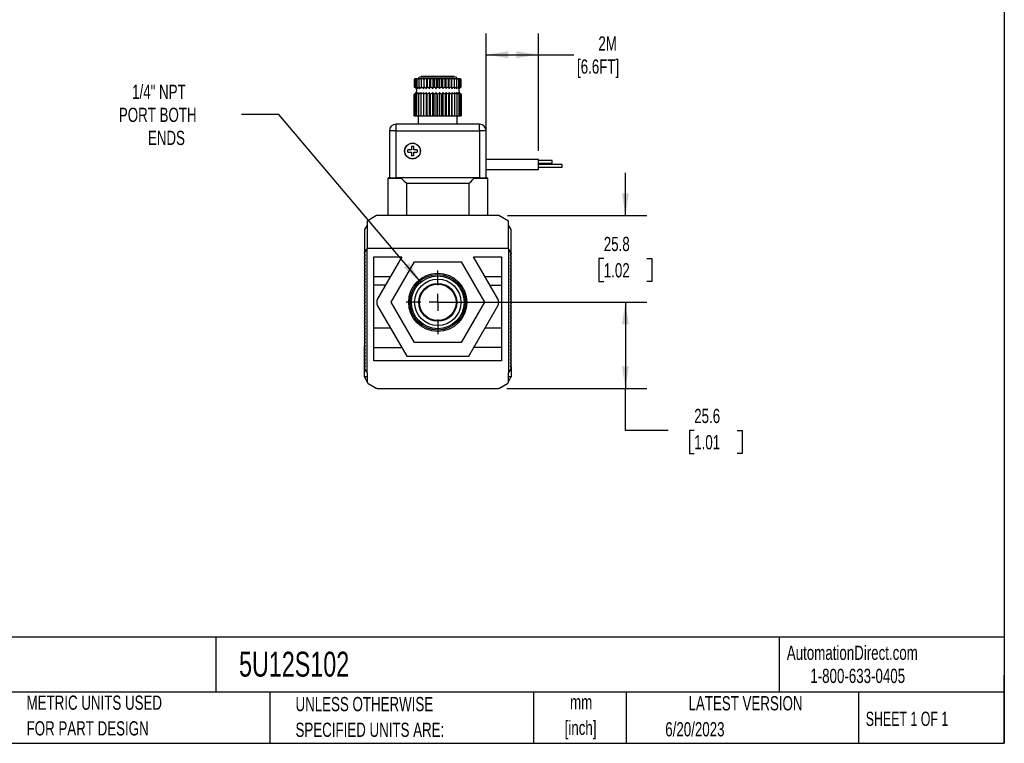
# Model space of a CAD drawing. Header units: millimetres. Extents: x 13 to 546, y 13 to 419.
# Tile 10 of 13: x 253 to 546, y 13 to 228. Entities that reach past the tile are written whole.
import ezdxf

# ---------------------------------------------------------------- set-up
doc = ezdxf.new("R2010")
doc.units = ezdxf.units.MM
doc.header["$LTSCALE"] = 2
doc.linetypes.add('CENTERX2', pattern=[20.32, 12.7, -2.54, 2.54, -2.54])
doc.layers.add('CENTER', color=40, linetype='CENTERX2')
doc.layers.add('DIMENSIONS', color=140, linetype='Continuous', lineweight=25)
doc.layers.add('TEXT', color=140, linetype='Continuous', lineweight=25)
doc.styles.add('SLDTEXTSTYLE0', font='TXT', dxfattribs={"width": 0.7})
doc.styles.add('SLDTEXTSTYLE1', font='TXT', dxfattribs={"width": 0.65})
doc.dimstyles.new('SLDDIMSTYLE0', dxfattribs={"dimtxt": 4.316016, "dimasz": 6.604, "dimexe": 0, "dimexo": 0.0625, "dimgap": 1.079004, "dimtad": 0, "dimtih": 1, "dimtoh": 1, "dimrnd": 1e-09, "dimzin": 12, "dimdsep": 46, "dimtxsty": 'SLDTEXTSTYLE0', "dimsah": 1, "dimcen": 0.09, "dimadec": 0, "dimazin": 3, "dimtfac": 1, "dimtmove": 0, "dimatfit": 0, "dimfxl": 0, "dimfrac": 2, "dimtolj": 1, "dimtzin": 12, "dimarcsym": 0})
doc.dimstyles.new('SLDDIMSTYLE1', dxfattribs={"dimtxt": 4.316016, "dimasz": 6.604, "dimexe": 0, "dimexo": 0.0625, "dimgap": 1.079004, "dimtad": 0, "dimtih": 1, "dimtoh": 1, "dimrnd": 1e-09, "dimzin": 12, "dimdsep": 46, "dimtxsty": 'SLDTEXTSTYLE0', "dimsah": 1, "dimcen": 0.09, "dimadec": 0, "dimazin": 3, "dimtfac": 1, "dimtofl": 0, "dimtmove": 0, "dimatfit": 3, "dimfxl": 0, "dimfrac": 2, "dimtolj": 1, "dimtzin": 12, "dimarcsym": 0})
doc.dimstyles.new('SLDDIMSTYLE4', dxfattribs={"dimtxt": 4.316016, "dimasz": 6.604, "dimexe": 0, "dimexo": 0.0625, "dimgap": 1.079004, "dimtad": 0, "dimtih": 1, "dimtoh": 1, "dimrnd": 1e-09, "dimzin": 12, "dimdsep": 46, "dimtxsty": 'SLDTEXTSTYLE0', "dimsah": 1, "dimcen": 0, "dimadec": 0, "dimazin": 3, "dimtfac": 1, "dimtofl": 0, "dimtmove": 0, "dimatfit": 3, "dimfxl": 0, "dimfrac": 2, "dimtolj": 1, "dimtzin": 12, "dimarcsym": 0})

# ---------------------------------------------------------------- blocks, each defined once
blk = doc.blocks.new('SW_NOTE_0')
at = {"layer": 'TEXT', "color": 0, "char_height": 4.233, "attachment_point": 2, "style": 'SLDTEXTSTYLE0'}
for s, insert in [('mm', (5.69, 5.46)), ('[inch]', (5.52, -2.19))]:
    blk.add_mtext(s, dxfattribs=dict(at, insert=insert))
blk = doc.blocks.new('SW_NOTE_0_1')
at = {"layer": 'TEXT', "color": 0, "char_height": 4.2333, "attachment_point": 1, "style": 'SLDTEXTSTYLE0'}
for s, insert in [('UNLESS OTHERWISE', (0, 5.46)), ('SPECIFIED UNITS ARE:', (0, -2.19))]:
    blk.add_mtext(s, dxfattribs=dict(at, insert=insert))
blk = doc.blocks.new('SW_NOTE_0_5')
at = {"layer": 'TEXT', "color": 0, "char_height": 4.2333, "attachment_point": 1, "style": 'SLDTEXTSTYLE0'}
for s, insert in [('METRIC UNITS USED', (0, 5.46)), ('FOR PART DESIGN', (0, -2.19))]:
    blk.add_mtext(s, dxfattribs=dict(at, insert=insert))
blk = doc.blocks.new('_D_6')
at = {"layer": 'DIMENSIONS'}
for p, q in [((391.94, 188.94), (391.94, 223.92)), ((407.54, 188.94), (407.54, 223.92)), ((391.94, 217.57), (407.54, 217.57)), ((407.54, 217.57), (418, 217.57))]:
    blk.add_line(p, q, dxfattribs=at)
for points in [[(391.94, 217.57), (398.54, 216.55), (398.54, 218.58)], [(407.54, 217.57), (400.94, 218.58), (400.94, 216.55)]]:
    blk.add_solid(points, dxfattribs=at)
at = {"layer": 'DIMENSIONS', "char_height": 4.233, "attachment_point": 1, "style": 'SLDTEXTSTYLE0'}
for s, insert in [('2M', (425.33, 223.03)), ('[6.6FT]', (418.97, 216.17))]:
    blk.add_mtext(s, dxfattribs=dict(at, insert=insert))
blk = doc.blocks.new('_D_7')
at = {"layer": 'DIMENSIONS'}
for p, q in [((330.24, 199.76), (319.13, 199.76)), ((372.47, 149.89), (330.24, 199.76))]:
    blk.add_line(p, q, dxfattribs=at)
blk.add_solid([(372.47, 149.89), (368.97, 155.59), (367.42, 154.27)], dxfattribs=at)
at = {"layer": 'DIMENSIONS', "char_height": 4.233, "attachment_point": 1, "style": 'SLDTEXTSTYLE0'}
for s, insert in [('1/4" NPT', (286.6, 208.64)), ('PORT BOTH', (282.67, 201.79)), ('ENDS', (291.31, 194.93))]:
    blk.add_mtext(s, dxfattribs=dict(at, insert=insert))
blk = doc.blocks.new('_D_8')
at = {"layer": 'DIMENSIONS'}
for p, q in [((433.36, 169.7), (433.36, 182.4)), ((398.28, 169.7), (439.71, 169.7)), ((426.94, 156.95), (425.5, 156.95)), ((425.5, 156.95), (425.5, 150.09)), ((439.77, 156.95), (441.22, 156.95)), ((441.22, 156.95), (441.22, 150.09)), ((425.5, 150.09), (426.94, 150.09)), ((441.22, 150.09), (439.77, 150.09)), ((380.08, 143.9), (439.71, 143.9)), ((433.36, 143.9), (433.36, 131.2))]:
    blk.add_line(p, q, dxfattribs=at)
for points in [[(433.36, 169.7), (434.37, 176.3), (432.34, 176.3)], [(433.36, 143.9), (432.34, 137.3), (434.37, 137.3)]]:
    blk.add_solid(points, dxfattribs=at)
at = {"layer": 'DIMENSIONS', "char_height": 4.233, "attachment_point": 1, "style": 'SLDTEXTSTYLE0'}
for s, insert in [('25.8', (426.94, 163.37)), ('1.02', (426.94, 155.55))]:
    blk.add_mtext(s, dxfattribs=dict(at, insert=insert))
blk = doc.blocks.new('_D_9')
at = {"layer": 'DIMENSIONS'}
for p, q in [((389.52, 143.9), (439.71, 143.9)), ((433.36, 143.9), (433.36, 118.3)), ((398.12, 118.3), (439.71, 118.3)), ((433.36, 105.79), (433.36, 118.3)), ((446.06, 105.79), (433.36, 105.79)), ((453.84, 105.79), (452.39, 105.79)), ((452.39, 105.79), (452.39, 98.93)), ((466.66, 105.79), (468.11, 105.79)), ((468.11, 105.79), (468.11, 98.93)), ((452.39, 98.93), (453.84, 98.93)), ((468.11, 98.93), (466.66, 98.93))]:
    blk.add_line(p, q, dxfattribs=at)
for points in [[(433.36, 143.9), (432.34, 137.3), (434.37, 137.3)], [(433.36, 118.3), (434.37, 124.9), (432.34, 124.9)]]:
    blk.add_solid(points, dxfattribs=at)
at = {"layer": 'DIMENSIONS', "char_height": 4.233, "attachment_point": 1, "style": 'SLDTEXTSTYLE0'}
for s, insert in [('25.6', (453.84, 112.21)), ('1.01', (453.84, 104.39))]:
    blk.add_mtext(s, dxfattribs=dict(at, insert=insert))
blk = doc.blocks.new('SW_CENTERMARKSYMBOL_2')
at = {"layer": 'CENTER', "color": 0}
for p, q in [((0, 5.08), (0, 9.44)), ((-5.08, 0), (-9.44, 0)), ((0, 0), (-2.54, 0)), ((0, 0), (0, 2.54)), ((0, 0), (0, -2.54)), ((0, 0), (2.54, 0)), ((5.08, 0), (9.44, 0)), ((0, -5.08), (0, -9.44))]:
    blk.add_line(p, q, dxfattribs=at)

msp = doc.modelspace()

# ---------------------------------------------------------------- linework, layer by layer
for p, q in [((372.583, 211.1), (372.583, 210.9)), ((372.637, 211.1), (372.583, 211.1)), ((372.637, 211.1), (372.637, 210.9)), ((372.802, 211.1), (372.637, 211.1)), ((372.802, 211.1), (372.802, 210.9)), ((372.855, 211.1), (372.802, 211.1)), ((372.855, 211.1), (372.855, 210.9)), ((374.83, 211.1), (372.855, 211.1)), ((374.83, 211.1), (374.83, 210.9)), ((374.879, 211.1), (374.83, 211.1)), ((374.879, 210.9), (374.879, 211.1)), ((374.897, 211.1), (374.879, 211.1)), ((374.897, 211.1), (374.897, 210.9)), ((375.512, 211.1), (374.897, 211.1)), ((375.512, 211.1), (375.512, 210.9)), ((375.654, 211.1), (375.512, 211.1)), ((375.654, 211.1), (375.654, 210.9)), ((376.1, 211.1), (375.654, 211.1)), ((376.1, 211.1), (376.1, 210.9)), ((376.357, 211.1), (376.1, 211.1)), ((376.357, 211.1), (376.357, 210.9)), ((376.359, 211.1), (376.359, 210.9)), ((376.453, 211.1), (376.359, 211.1)), ((376.453, 211.1), (376.453, 210.9)), ((376.644, 211.1), (376.453, 211.1)), ((376.644, 211.1), (376.644, 210.9)), ((376.831, 211.1), (376.644, 211.1)), ((376.831, 211.1), (376.831, 210.9)), ((377.162, 211.1), (376.831, 211.1)), ((377.162, 211.1), (377.162, 210.9)), ((377.6, 211.1), (377.162, 211.1)), ((377.6, 211.1), (377.6, 210.9)), ((377.772, 211.1), (377.772, 210.9)), ((378.209, 211.1), (377.772, 211.1)), ((378.209, 211.1), (378.209, 210.9)), ((379.234, 211.1), (378.209, 211.1)), ((379.234, 211.1), (379.234, 210.9)), ((379.986, 211.1), (379.234, 211.1)), ((379.986, 211.1), (379.986, 210.9)), ((380.566, 211.1), (379.986, 211.1)), ((380.566, 211.1), (380.566, 210.9)), ((381.282, 211.1), (380.566, 211.1)), ((381.282, 211.1), (381.282, 210.9)), ((381.303, 211.1), (381.282, 211.1)), ((381.303, 210.9), (381.303, 211.1)), ((381.791, 211.1), (381.303, 211.1)), ((381.791, 211.1), (381.791, 210.9)), ((382.216, 211.1), (381.791, 211.1)), ((382.216, 211.1), (382.216, 210.9)), ((382.448, 211.1), (382.216, 211.1)), ((382.448, 210.9), (382.448, 211.1)), ((370.74, 210.4), (370.54, 210.2)), ((370.54, 210.2), (370.54, 207.943)), ((370.626, 210.2), (370.626, 207.943)), ((370.742, 210.4), (370.74, 210.4)), ((370.799, 210.4), (370.742, 210.4)), ((370.853, 210.4), (370.799, 210.4)), ((371.022, 210.4), (370.853, 210.4)), ((370.883, 210.2), (370.883, 207.943)), ((371.128, 210.4), (371.022, 210.4)), ((371.405, 210.4), (371.128, 210.4)), ((371.303, 210.2), (371.303, 207.943)), ((371.562, 210.4), (371.405, 210.4)), ((371.939, 210.4), (371.562, 210.4)), ((371.877, 210.2), (371.877, 207.943)), ((372.142, 210.4), (371.939, 210.4)), ((372.611, 210.4), (372.142, 210.4)), ((372.59, 210.2), (372.59, 207.943)), ((372.856, 210.4), (372.611, 210.4)), ((373.365, 210.4), (372.856, 210.4)), ((373.365, 210.4), (373.365, 207.502)), ((373.405, 210.4), (373.365, 210.4)), ((373.684, 210.4), (373.405, 210.4)), ((373.426, 210.2), (373.426, 207.943)), ((374.181, 210.4), (373.684, 210.4)), ((374.181, 210.4), (374.181, 207.502)), ((374.3, 210.4), (374.181, 210.4)), ((374.608, 210.4), (374.3, 210.4)), ((374.362, 210.2), (374.362, 207.943)), ((375.08, 210.4), (374.608, 210.4)), ((375.08, 210.4), (375.08, 207.502)), ((375.275, 210.4), (375.08, 210.4)), ((375.604, 210.4), (375.275, 210.4)), ((375.377, 210.2), (375.377, 207.943)), ((376.039, 210.4), (375.604, 210.4)), ((376.039, 210.4), (376.039, 207.502)), ((376.306, 210.4), (376.039, 210.4)), ((376.647, 210.4), (376.306, 210.4)), ((376.445, 210.2), (376.445, 207.943)), ((377.036, 210.4), (376.647, 210.4)), ((377.036, 210.4), (377.036, 207.502)), ((377.368, 210.4), (377.036, 210.4)), ((377.713, 210.4), (377.368, 210.4)), ((377.54, 207.943), (377.54, 210.2)), ((378.045, 210.4), (377.713, 210.4)), ((378.045, 207.502), (378.045, 210.4)), ((378.433, 210.4), (378.045, 210.4)), ((378.774, 210.4), (378.433, 210.4)), ((378.635, 207.943), (378.635, 210.2)), ((379.041, 210.4), (378.774, 210.4)), ((379.041, 207.502), (379.041, 210.4)), ((379.477, 210.4), (379.041, 210.4)), ((379.805, 210.4), (379.477, 210.4)), ((379.703, 207.943), (379.703, 210.2)), ((380.001, 210.4), (379.805, 210.4)), ((380.001, 207.502), (380.001, 210.4)), ((380.472, 210.4), (380.001, 210.4)), ((380.78, 210.4), (380.472, 210.4)), ((380.718, 207.943), (380.718, 210.2)), ((380.899, 210.4), (380.78, 210.4)), ((380.899, 207.502), (380.899, 210.4)), ((381.396, 210.4), (380.899, 210.4)), ((381.676, 210.4), (381.396, 210.4)), ((381.655, 207.943), (381.655, 210.2)), ((381.716, 210.4), (381.676, 210.4)), ((381.716, 207.502), (381.716, 210.4)), ((382.225, 210.4), (381.716, 210.4)), ((382.469, 210.4), (382.225, 210.4)), ((382.938, 210.4), (382.469, 210.4)), ((382.49, 207.943), (382.49, 210.2)), ((383.141, 210.4), (382.938, 210.4)), ((383.519, 210.4), (383.141, 210.4)), ((383.203, 207.943), (383.203, 210.2)), ((383.676, 210.4), (383.519, 210.4)), ((383.952, 210.4), (383.676, 210.4)), ((383.777, 207.943), (383.777, 210.2)), ((384.059, 210.4), (383.952, 210.4)), ((384.227, 210.4), (384.059, 210.4)), ((384.198, 207.943), (384.198, 210.2)), ((384.281, 210.4), (384.227, 210.4)), ((384.338, 210.4), (384.281, 210.4)), ((384.34, 210.4), (384.338, 210.4)), ((384.54, 210.2), (384.34, 210.4)), ((384.454, 207.943), (384.454, 210.2)), ((384.54, 207.943), (384.54, 210.2)), ((370.54, 199.4), (370.54, 205.857)), ((370.626, 199.4), (370.626, 205.857)), ((370.883, 199.4), (370.883, 205.857)), ((371.303, 199.4), (371.303, 205.857)), ((371.877, 199.4), (371.877, 205.857)), ((372.59, 199.4), (372.59, 205.857)), ((373.365, 199.4), (373.365, 206.299)), ((373.426, 199.4), (373.426, 205.857)), ((374.181, 199.4), (374.181, 206.299)), ((374.362, 199.4), (374.362, 205.857)), ((375.08, 199.4), (375.08, 206.299)), ((375.377, 199.4), (375.377, 205.857)), ((376.039, 199.4), (376.039, 206.299)), ((376.445, 199.4), (376.445, 205.857)), ((377.036, 199.4), (377.036, 206.299)), ((377.54, 199.4), (377.54, 205.857)), ((378.045, 206.299), (378.045, 199.4)), ((378.635, 205.857), (378.635, 199.4)), ((379.041, 206.299), (379.041, 199.4)), ((379.703, 205.857), (379.703, 199.4)), ((380.001, 206.299), (380.001, 199.4)), ((380.718, 205.857), (380.718, 199.4)), ((380.899, 206.299), (380.899, 199.4)), ((381.655, 205.857), (381.655, 199.4)), ((381.716, 206.299), (381.716, 199.4)), ((382.49, 205.857), (382.49, 199.4)), ((383.203, 205.857), (383.203, 199.4)), ((383.777, 205.857), (383.777, 199.4)), ((384.198, 205.857), (384.198, 199.4)), ((384.454, 205.857), (384.454, 199.4)), ((384.54, 205.857), (384.54, 199.4)), ((370.54, 199.4), (370.626, 199.4)), ((370.626, 199.4), (370.883, 199.4)), ((370.883, 199.4), (371.303, 199.4)), ((371.303, 199.4), (371.877, 199.4)), ((371.74, 199.4), (371.74, 196.9)), ((371.877, 199.4), (372.59, 199.4)), ((372.59, 199.4), (373.365, 199.4)), ((373.365, 199.4), (373.426, 199.4)), ((373.426, 199.4), (374.181, 199.4)), ((374.181, 199.4), (374.362, 199.4)), ((374.362, 199.4), (375.08, 199.4)), ((375.08, 199.4), (375.377, 199.4)), ((375.377, 199.4), (376.039, 199.4)), ((376.039, 199.4), (376.445, 199.4)), ((376.445, 199.4), (377.036, 199.4)), ((377.036, 199.4), (377.54, 199.4)), ((377.54, 199.4), (378.045, 199.4)), ((378.045, 199.4), (378.635, 199.4)), ((378.635, 199.4), (379.041, 199.4)), ((379.041, 199.4), (379.703, 199.4)), ((379.703, 199.4), (380.001, 199.4)), ((380.001, 199.4), (380.718, 199.4)), ((380.718, 199.4), (380.899, 199.4)), ((380.899, 199.4), (381.655, 199.4)), ((381.655, 199.4), (381.716, 199.4)), ((381.716, 199.4), (382.49, 199.4)), ((382.49, 199.4), (383.203, 199.4)), ((383.203, 199.4), (383.777, 199.4)), ((383.34, 196.9), (383.34, 199.4)), ((383.777, 199.4), (384.198, 199.4)), ((384.198, 199.4), (384.454, 199.4)), ((384.454, 199.4), (384.54, 199.4)), ((365.14, 194.9), (365.14, 196.9)), ((389.94, 196.9), (365.14, 196.9)), ((389.94, 194.9), (389.94, 196.9)), ((365.14, 194.9), (363.14, 194.9)), ((363.14, 194.9), (363.14, 180.9)), ((365.14, 194.9), (389.94, 194.9)), ((365.14, 180.9), (365.14, 194.9)), ((391.94, 194.9), (389.94, 194.9)), ((389.94, 194.9), (389.94, 180.9)), ((391.94, 180.9), (391.94, 194.9)), ((369.69, 189.25), (368.64, 189.25)), ((368.64, 188.55), (368.64, 189.25)), ((368.64, 188.55), (369.69, 188.55)), ((370.39, 190.3), (369.69, 190.3)), ((369.69, 190.3), (369.69, 189.25)), ((369.69, 188.55), (369.69, 187.5)), ((370.39, 187.5), (369.69, 187.5)), ((370.39, 189.25), (370.39, 190.3)), ((371.44, 189.25), (370.39, 189.25)), ((370.39, 187.5), (370.39, 188.55)), ((370.39, 188.55), (371.44, 188.55)), ((371.44, 189.25), (371.44, 188.55)), ((407.54, 186.4), (391.94, 186.4)), ((407.54, 184.9), (407.54, 186.4)), ((411.54, 186.05), (407.54, 186.05)), ((407.54, 185.25), (411.54, 185.25)), ((414.54, 184.925), (407.54, 184.925)), ((407.54, 183.4), (407.54, 184.9)), ((411.54, 185.65), (411.54, 186.05)), ((411.54, 185.25), (411.54, 185.65)), ((414.54, 184.525), (414.54, 184.925)), ((391.94, 183.4), (407.54, 183.4)), ((407.54, 184.125), (414.54, 184.125)), ((414.54, 184.125), (414.54, 184.525)), ((362.89, 180.9), (362.69, 180.7)), ((362.69, 180.7), (362.69, 169.7)), ((366.795, 180.7), (362.69, 180.7)), ((363.14, 180.9), (362.89, 180.9)), ((363.14, 180.9), (365.14, 180.9)), ((366.561, 180.9), (365.14, 180.9)), ((366.881, 180.9), (366.561, 180.9)), ((388.199, 180.9), (366.881, 180.9)), ((368.332, 169.7), (368.332, 179.3)), ((368.332, 179.3), (386.749, 179.3)), ((386.749, 179.3), (386.749, 169.7)), ((388.519, 180.9), (388.199, 180.9)), ((392.39, 180.7), (388.285, 180.7)), ((389.94, 180.9), (388.519, 180.9)), ((389.94, 180.9), (391.94, 180.9)), ((392.19, 180.9), (391.94, 180.9)), ((392.39, 180.7), (392.19, 180.9)), ((392.39, 169.7), (392.39, 180.7)), ((359.34, 169.7), (356.54, 168.084)), ((356.54, 168.084), (356.54, 159.9)), ((395.74, 169.7), (359.34, 169.7)), ((398.54, 168.084), (395.74, 169.7)), ((398.54, 159.9), (398.54, 168.084)), ((356.54, 166.9), (355.74, 165.515)), ((355.74, 165.515), (355.74, 158.515)), ((399.34, 165.515), (398.54, 166.9)), ((399.34, 158.515), (399.34, 165.515)), ((355.74, 158.515), (356.44, 159.727)), ((355.74, 158.515), (355.74, 158.4)), ((356.029, 157.9), (355.74, 158.4)), ((355.74, 158.4), (355.74, 156.5)), ((356.54, 159.9), (356.44, 159.727)), ((356.44, 159.727), (356.44, 123.074)), ((398.54, 159.9), (356.54, 159.9)), ((398.64, 159.727), (398.54, 159.9)), ((398.64, 123.074), (398.64, 159.727)), ((399.34, 158.515), (398.64, 159.727)), ((399.34, 158.4), (399.052, 157.9)), ((399.34, 158.515), (399.34, 158.4)), ((399.34, 156.5), (399.34, 158.4)), ((355.74, 157.4), (356.029, 157.9)), ((356.029, 156.9), (355.74, 157.4)), ((355.74, 156.4), (356.029, 156.9)), ((355.74, 156.5), (355.798, 156.5)), ((356.029, 155.9), (355.74, 156.4)), ((355.74, 156.4), (355.74, 131)), ((355.74, 155.4), (356.029, 155.9)), ((356.029, 154.9), (355.74, 155.4)), ((358.54, 157.4), (366.859, 157.4)), ((358.54, 126.5), (358.54, 157.4)), ((366.827, 157.345), (358.54, 157.345)), ((366.859, 157.4), (359.642, 144.9)), ((363.684, 143.9), (370.612, 155.9)), ((370.612, 155.9), (384.468, 155.9)), ((384.468, 155.9), (391.397, 143.9)), ((388.221, 157.4), (396.54, 157.4)), ((395.438, 144.9), (388.221, 157.4)), ((396.54, 157.345), (388.253, 157.345)), ((396.54, 157.4), (396.54, 126.5)), ((399.052, 157.9), (399.34, 157.4)), ((399.34, 157.4), (399.052, 156.9)), ((399.052, 156.9), (399.34, 156.4)), ((399.34, 156.4), (399.052, 155.9)), ((399.052, 155.9), (399.34, 155.4)), ((399.34, 155.4), (399.052, 154.9)), ((399.282, 156.5), (399.34, 156.5)), ((399.34, 131), (399.34, 156.4)), ((355.74, 154.4), (356.029, 154.9)), ((356.029, 153.9), (355.74, 154.4)), ((355.74, 153.4), (356.029, 153.9)), ((356.029, 152.9), (355.74, 153.4)), ((355.74, 152.4), (356.029, 152.9)), ((356.029, 151.9), (355.74, 152.4)), ((399.052, 154.9), (399.34, 154.4)), ((399.34, 154.4), (399.052, 153.9)), ((399.052, 153.9), (399.34, 153.4)), ((399.34, 153.4), (399.052, 152.9)), ((399.052, 152.9), (399.34, 152.4)), ((399.34, 152.4), (399.052, 151.9)), ((355.74, 151.4), (356.029, 151.9)), ((356.029, 150.9), (355.74, 151.4)), ((355.74, 150.4), (356.029, 150.9)), ((356.029, 149.9), (355.74, 150.4)), ((355.74, 149.4), (356.029, 149.9)), ((358.54, 151.55), (363.482, 151.55)), ((391.599, 151.55), (396.54, 151.55)), ((399.052, 151.9), (399.34, 151.4)), ((399.34, 151.4), (399.052, 150.9)), ((399.052, 150.9), (399.34, 150.4)), ((399.34, 150.4), (399.052, 149.9)), ((399.052, 149.9), (399.34, 149.4)), ((356.029, 148.9), (355.74, 149.4)), ((355.74, 148.4), (356.029, 148.9)), ((356.029, 147.9), (355.74, 148.4)), ((355.74, 147.4), (356.029, 147.9)), ((356.029, 146.9), (355.74, 147.4)), ((355.74, 146.4), (356.029, 146.9)), ((361.986, 148.96), (358.54, 148.96)), ((393.094, 148.96), (396.54, 148.96)), ((399.34, 149.4), (399.052, 148.9)), ((399.052, 148.9), (399.34, 148.4)), ((399.34, 148.4), (399.052, 147.9)), ((399.052, 147.9), (399.34, 147.4)), ((399.34, 147.4), (399.052, 146.9)), ((399.052, 146.9), (399.34, 146.4)), ((356.029, 145.9), (355.74, 146.4)), ((355.74, 145.4), (356.029, 145.9)), ((356.029, 144.9), (355.74, 145.4)), ((355.74, 144.4), (356.029, 144.9)), ((356.029, 143.9), (355.74, 144.4)), ((355.74, 143.4), (356.029, 143.9)), ((370.612, 131.9), (363.684, 143.9)), ((391.397, 143.9), (384.468, 131.9)), ((399.34, 146.4), (399.052, 145.9)), ((399.052, 145.9), (399.34, 145.4)), ((399.34, 145.4), (399.052, 144.9)), ((399.052, 144.9), (399.34, 144.4)), ((399.34, 144.4), (399.052, 143.9)), ((399.052, 143.9), (399.34, 143.4)), ((356.029, 142.9), (355.74, 143.4)), ((355.74, 142.4), (356.029, 142.9)), ((356.029, 141.9), (355.74, 142.4)), ((355.74, 141.4), (356.029, 141.9)), ((356.029, 140.9), (355.74, 141.4)), ((355.74, 140.4), (356.029, 140.9)), ((359.642, 142.9), (368.303, 127.9)), ((386.778, 127.9), (395.438, 142.9)), ((399.34, 143.4), (399.052, 142.9)), ((399.052, 142.9), (399.34, 142.4)), ((399.34, 142.4), (399.052, 141.9)), ((399.052, 141.9), (399.34, 141.4)), ((399.34, 141.4), (399.052, 140.9)), ((399.052, 140.9), (399.34, 140.4)), ((356.029, 139.9), (355.74, 140.4)), ((355.74, 139.4), (356.029, 139.9)), ((356.029, 138.9), (355.74, 139.4)), ((355.74, 138.4), (356.029, 138.9)), ((356.029, 137.9), (355.74, 138.4)), ((355.74, 137.4), (356.029, 137.9)), ((399.34, 140.4), (399.052, 139.9)), ((399.052, 139.9), (399.34, 139.4)), ((399.34, 139.4), (399.052, 138.9)), ((399.052, 138.9), (399.34, 138.4)), ((399.34, 138.4), (399.052, 137.9)), ((399.052, 137.9), (399.34, 137.4)), ((356.029, 136.9), (355.74, 137.4)), ((355.74, 136.4), (356.029, 136.9)), ((356.029, 135.9), (355.74, 136.4)), ((355.74, 135.4), (356.029, 135.9)), ((356.029, 134.9), (355.74, 135.4)), ((355.74, 134.4), (356.029, 134.9)), ((363.482, 136.25), (358.54, 136.25)), ((396.54, 136.25), (391.599, 136.25)), ((399.34, 137.4), (399.052, 136.9)), ((399.052, 136.9), (399.34, 136.4)), ((399.34, 136.4), (399.052, 135.9)), ((399.052, 135.9), (399.34, 135.4)), ((399.34, 135.4), (399.052, 134.9)), ((399.052, 134.9), (399.34, 134.4)), ((356.029, 133.9), (355.74, 134.4)), ((355.74, 133.4), (356.029, 133.9)), ((356.029, 132.9), (355.74, 133.4)), ((355.74, 132.4), (356.029, 132.9)), ((356.029, 131.9), (355.74, 132.4)), ((355.74, 131.4), (356.029, 131.9)), ((384.468, 131.9), (370.612, 131.9)), ((399.34, 134.4), (399.052, 133.9)), ((399.052, 133.9), (399.34, 133.4)), ((399.34, 133.4), (399.052, 132.9)), ((399.052, 132.9), (399.34, 132.4)), ((399.34, 132.4), (399.052, 131.9)), ((399.052, 131.9), (399.34, 131.4)), ((356.029, 130.9), (355.74, 131.4)), ((355.971, 131), (355.74, 131)), ((355.74, 130.4), (355.74, 131)), ((355.74, 130.4), (356.029, 130.9)), ((356.029, 129.9), (355.74, 130.4)), ((355.74, 129.4), (355.74, 130.4)), ((355.74, 129.4), (356.029, 129.9)), ((356.029, 128.9), (355.74, 129.4)), ((355.74, 128.4), (355.74, 129.4)), ((355.74, 128.4), (356.029, 128.9)), ((358.54, 130.456), (366.827, 130.456)), ((396.54, 130.456), (388.254, 130.456)), ((399.34, 131.4), (399.052, 130.9)), ((399.052, 130.9), (399.34, 130.4)), ((399.34, 130.4), (399.052, 129.9)), ((399.052, 129.9), (399.34, 129.4)), ((399.34, 129.4), (399.052, 128.9)), ((399.052, 128.9), (399.34, 128.4)), ((399.34, 131), (399.109, 131)), ((399.34, 130.4), (399.34, 131)), ((399.34, 129.4), (399.34, 130.4)), ((399.34, 128.4), (399.34, 129.4)), ((356.029, 127.9), (355.74, 128.4)), ((355.74, 127.4), (355.74, 128.4)), ((355.74, 127.4), (356.029, 127.9)), ((356.029, 126.9), (355.74, 127.4)), ((355.74, 126.4), (355.74, 127.4)), ((355.74, 126.4), (356.029, 126.9)), ((356.029, 125.9), (355.74, 126.4)), ((355.74, 125.4), (355.74, 126.4)), ((396.54, 126.5), (358.54, 126.5)), ((368.303, 127.9), (386.778, 127.9)), ((399.34, 128.4), (399.052, 127.9)), ((399.052, 127.9), (399.34, 127.4)), ((399.34, 127.4), (399.052, 126.9)), ((399.052, 126.9), (399.34, 126.4)), ((399.34, 126.4), (399.052, 125.9)), ((399.34, 127.4), (399.34, 128.4)), ((399.34, 126.4), (399.34, 127.4)), ((399.34, 125.4), (399.34, 126.4)), ((355.74, 125.4), (356.029, 125.9)), ((356.029, 124.9), (355.74, 125.4)), ((355.74, 124.8), (355.74, 125.4)), ((355.74, 124.4), (356.029, 124.9)), ((355.74, 124.8), (355.971, 124.8)), ((355.74, 124.4), (355.74, 124.8)), ((355.74, 124.4), (355.74, 124.286)), ((355.74, 121.75), (355.74, 124.286)), ((356.44, 123.074), (355.74, 124.286)), ((356.44, 123.074), (356.54, 122.9)), ((398.54, 122.9), (398.64, 123.074)), ((399.34, 124.286), (398.64, 123.074)), ((399.052, 125.9), (399.34, 125.4)), ((399.34, 125.4), (399.052, 124.9)), ((399.052, 124.9), (399.34, 124.4)), ((399.109, 124.8), (399.34, 124.8)), ((399.34, 124.8), (399.34, 125.4)), ((399.34, 124.8), (399.34, 124.4)), ((399.34, 124.286), (399.34, 124.4)), ((399.34, 124.286), (399.34, 121.75)), ((356.54, 121.75), (355.74, 121.75)), ((355.74, 121.75), (355.74, 121.724)), ((355.767, 121.624), (356.54, 120.285)), ((356.54, 122.9), (356.54, 120.263)), ((398.54, 120.263), (398.54, 122.9)), ((399.34, 121.75), (398.54, 121.75)), ((398.54, 120.285), (399.313, 121.624)), ((399.34, 121.724), (399.34, 121.75)), ((356.84, 119.744), (359.201, 118.381)), ((359.501, 118.3), (395.579, 118.3)), ((395.879, 118.381), (398.24, 119.744))]:
    msp.add_line(p, q)
for centre, radius in [((370.04, 188.9), 2.35), ((370.04, 188.9), 2.3), ((377.54, 143.9), 8.65), ((377.54, 143.9), 8.25), ((377.54, 143.9), 7.85), ((377.54, 143.9), 6.9), ((377.54, 143.9), 5.641), ((377.54, 143.9), 5.447)]:
    msp.add_circle(centre, radius)
for centre, radius, start, end in [((372.24, 210.4), 0.5, 90, 180), ((382.84, 210.4), 0.5, 0, 90), ((370.19, 206.9), 1.1, 317.18379, 59.09101), ((384.89, 206.9), 1.1, 137.18379, 239.09101), ((365.14, 194.9), 2, 90, 180), ((389.94, 194.9), 2, 0, 90), ((377.54, 190.95), 14.85, 223.64877, 231.67555), ((377.54, 190.95), 14.85, 308.32445, 316.35123), ((361.374, 143.9), 2, 150, 210), ((393.706, 143.9), 2, 330, 30), ((355.94, 121.724), 0.2, 180, 210), ((357.14, 120.263), 0.6, 180, 240), ((397.94, 120.263), 0.6, 300, 0), ((399.14, 121.724), 0.2, 330, 0), ((359.501, 118.9), 0.6, 240, 270), ((395.579, 118.9), 0.6, 270, 300)]:
    msp.add_arc(centre, radius, start, end)
for points in [[(370.742, 210.4), (370.675, 210.334), (370.607, 210.267), (370.54, 210.2)], [(370.853, 210.4), (370.777, 210.334), (370.702, 210.267), (370.626, 210.2)], [(370.626, 210.2), (370.684, 210.267), (370.741, 210.334), (370.799, 210.4)], [(371.128, 210.4), (371.046, 210.334), (370.964, 210.267), (370.883, 210.2)], [(370.883, 210.2), (370.929, 210.267), (370.975, 210.334), (371.022, 210.4)], [(371.562, 210.4), (371.475, 210.334), (371.389, 210.267), (371.303, 210.2)], [(371.303, 210.2), (371.337, 210.267), (371.371, 210.334), (371.405, 210.4)], [(372.142, 210.4), (372.053, 210.334), (371.965, 210.267), (371.877, 210.2)], [(371.877, 210.2), (371.898, 210.267), (371.918, 210.334), (371.939, 210.4)], [(372.856, 210.4), (372.767, 210.334), (372.678, 210.267), (372.59, 210.2)], [(372.59, 210.2), (372.597, 210.267), (372.604, 210.334), (372.611, 210.4)], [(373.426, 210.2), (373.419, 210.267), (373.412, 210.334), (373.405, 210.4)], [(373.684, 210.4), (373.598, 210.334), (373.512, 210.267), (373.426, 210.2)], [(374.362, 210.2), (374.342, 210.267), (374.321, 210.334), (374.3, 210.4)], [(374.608, 210.4), (374.526, 210.334), (374.444, 210.267), (374.362, 210.2)], [(375.377, 210.2), (375.343, 210.267), (375.309, 210.334), (375.275, 210.4)], [(375.377, 210.2), (375.452, 210.267), (375.528, 210.334), (375.604, 210.4)], [(376.445, 210.2), (376.399, 210.267), (376.353, 210.334), (376.306, 210.4)], [(376.647, 210.4), (376.58, 210.334), (376.512, 210.267), (376.445, 210.2)], [(377.54, 210.2), (377.483, 210.267), (377.425, 210.334), (377.368, 210.4)], [(377.54, 210.2), (377.598, 210.267), (377.655, 210.334), (377.713, 210.4)], [(378.433, 210.4), (378.501, 210.334), (378.568, 210.267), (378.635, 210.2)], [(378.774, 210.4), (378.728, 210.334), (378.681, 210.267), (378.635, 210.2)], [(379.703, 210.2), (379.628, 210.267), (379.552, 210.334), (379.477, 210.4)], [(379.805, 210.4), (379.771, 210.334), (379.737, 210.267), (379.703, 210.2)], [(380.718, 210.2), (380.637, 210.267), (380.555, 210.334), (380.472, 210.4)], [(380.78, 210.4), (380.759, 210.334), (380.739, 210.267), (380.718, 210.2)], [(381.655, 210.2), (381.569, 210.267), (381.483, 210.334), (381.396, 210.4)], [(381.676, 210.4), (381.669, 210.334), (381.662, 210.267), (381.655, 210.2)], [(382.49, 210.2), (382.402, 210.267), (382.314, 210.334), (382.225, 210.4)], [(382.469, 210.4), (382.476, 210.334), (382.483, 210.267), (382.49, 210.2)], [(383.203, 210.2), (383.115, 210.267), (383.027, 210.334), (382.938, 210.4)], [(383.141, 210.4), (383.162, 210.334), (383.183, 210.267), (383.203, 210.2)], [(383.777, 210.2), (383.691, 210.267), (383.605, 210.334), (383.519, 210.4)], [(383.676, 210.4), (383.71, 210.334), (383.743, 210.267), (383.777, 210.2)], [(384.198, 210.2), (384.116, 210.267), (384.034, 210.334), (383.952, 210.4)], [(384.059, 210.4), (384.105, 210.334), (384.151, 210.267), (384.198, 210.2)], [(384.454, 210.2), (384.379, 210.267), (384.303, 210.334), (384.227, 210.4)], [(384.281, 210.4), (384.339, 210.334), (384.397, 210.267), (384.454, 210.2)], [(384.54, 210.2), (384.473, 210.267), (384.406, 210.334), (384.338, 210.4)], [(366.795, 180.7), (366.824, 180.767), (366.852, 180.834), (366.881, 180.9)], [(388.199, 180.9), (388.228, 180.834), (388.257, 180.767), (388.285, 180.7)]]:
    msp.add_open_spline(points, degree=3)
for points, knots in [([(379.178, 210.9), (378.842, 210.9), (378.17, 210.9), (377.121, 210.9), (376.093, 210.9), (375.118, 210.9), (374.238, 210.9), (373.484, 210.9), (372.885, 210.9), (372.472, 210.9), (372.256, 210.9), (372.262, 210.9), (372.265, 210.9)], [0, 0, 0, 0, 0.1041594, 0.20833, 0.3124932, 0.416658, 0.5208216, 0.6249793, 0.7291402, 0.8333186, 0.937497, 1, 1, 1, 1]), ([(382.818, 210.9), (382.824, 210.9), (382.85, 210.9), (382.68, 210.9), (382.299, 210.9), (381.8, 210.9), (381.32, 210.9), (380.803, 210.9), (380.102, 210.9), (379.48, 210.9), (379.178, 210.9)], [0, 0, 0, 0, 0.0499329, 0.2106986, 0.3748759, 0.5390533, 0.6194997, 0.7000254, 0.8543741, 1, 1, 1, 1]), ([(370.54, 207.943), (370.652, 207.906), (370.758, 207.851), (370.959, 207.705), (371.052, 207.614), (371.131, 207.502)], [0, 0, 0, 0, 0.5, 0.5, 1, 1, 1, 1]), ([(371.131, 206.299), (371.052, 206.186), (370.961, 206.097), (370.761, 205.951), (370.652, 205.895), (370.54, 205.857)], [0, 0, 0, 0, 0.5, 0.5, 1, 1, 1, 1]), ([(371.131, 207.502), (371.064, 207.614), (370.986, 207.703), (370.815, 207.85), (370.722, 207.906), (370.626, 207.943)], [0, 0, 0, 0, 0.5, 0.5, 1, 1, 1, 1]), ([(370.626, 207.943), (370.752, 207.906), (370.871, 207.851), (371.096, 207.705), (371.201, 207.614), (371.289, 207.502)], [0, 0, 0, 0, 0.5, 0.5, 1, 1, 1, 1]), ([(371.289, 206.299), (371.2, 206.186), (371.098, 206.097), (370.874, 205.951), (370.752, 205.895), (370.626, 205.857)], [0, 0, 0, 0, 0.5, 0.5, 1, 1, 1, 1]), ([(370.626, 205.857), (370.722, 205.895), (370.813, 205.949), (370.984, 206.095), (371.064, 206.187), (371.131, 206.299)], [0, 0, 0, 0, 0.5, 0.5, 1, 1, 1, 1]), ([(371.289, 207.502), (371.234, 207.614), (371.172, 207.703), (371.034, 207.85), (370.96, 207.906), (370.883, 207.943)], [0, 0, 0, 0, 0.5, 0.5, 1, 1, 1, 1]), ([(370.883, 207.943), (371.019, 207.906), (371.148, 207.851), (371.391, 207.705), (371.505, 207.614), (371.6, 207.502)], [0, 0, 0, 0, 0.5, 0.5, 1, 1, 1, 1]), ([(371.6, 206.299), (371.505, 206.186), (371.394, 206.097), (371.151, 205.951), (371.019, 205.895), (370.883, 205.857)], [0, 0, 0, 0, 0.5, 0.5, 1, 1, 1, 1]), ([(370.883, 205.857), (370.96, 205.895), (371.033, 205.949), (371.17, 206.095), (371.235, 206.187), (371.289, 206.299)], [0, 0, 0, 0, 0.5, 0.5, 1, 1, 1, 1]), ([(371.6, 207.502), (371.561, 207.614), (371.515, 207.703), (371.414, 207.85), (371.36, 207.906), (371.303, 207.943)], [0, 0, 0, 0, 0.5, 0.5, 1, 1, 1, 1]), ([(371.303, 207.943), (371.446, 207.906), (371.582, 207.851), (371.838, 207.705), (371.958, 207.614), (372.058, 207.502)], [0, 0, 0, 0, 0.5, 0.5, 1, 1, 1, 1]), ([(372.058, 206.299), (371.958, 206.186), (371.841, 206.097), (371.585, 205.951), (371.446, 205.895), (371.303, 205.857)], [0, 0, 0, 0, 0.5, 0.5, 1, 1, 1, 1]), ([(371.303, 205.857), (371.359, 205.895), (371.413, 205.949), (371.514, 206.095), (371.561, 206.187), (371.6, 206.299)], [0, 0, 0, 0, 0.5, 0.5, 1, 1, 1, 1]), ([(372.058, 207.502), (372.034, 207.614), (372.006, 207.703), (371.945, 207.85), (371.911, 207.906), (371.877, 207.943)], [0, 0, 0, 0, 0.5, 0.5, 1, 1, 1, 1]), ([(371.877, 207.943), (372.024, 207.906), (372.163, 207.851), (372.426, 207.705), (372.548, 207.614), (372.651, 207.502)], [0, 0, 0, 0, 0.5, 0.5, 1, 1, 1, 1]), ([(372.651, 206.299), (372.548, 206.186), (372.428, 206.097), (372.166, 205.951), (372.024, 205.895), (371.877, 205.857)], [0, 0, 0, 0, 0.5, 0.5, 1, 1, 1, 1]), ([(371.877, 205.857), (371.911, 205.895), (371.944, 205.949), (372.006, 206.095), (372.034, 206.187), (372.058, 206.299)], [0, 0, 0, 0, 0.5, 0.5, 1, 1, 1, 1]), ([(372.651, 207.502), (372.643, 207.614), (372.634, 207.703), (372.613, 207.85), (372.602, 207.906), (372.59, 207.943)], [0, 0, 0, 0, 0.5, 0.5, 1, 1, 1, 1]), ([(372.59, 207.943), (372.737, 207.906), (372.876, 207.851), (373.139, 207.705), (373.262, 207.614), (373.365, 207.502)], [0, 0, 0, 0, 0.5, 0.5, 1, 1, 1, 1]), ([(373.365, 206.299), (373.261, 206.186), (373.142, 206.097), (372.88, 205.951), (372.737, 205.895), (372.59, 205.857)], [0, 0, 0, 0, 0.5, 0.5, 1, 1, 1, 1]), ([(372.59, 205.857), (372.602, 205.895), (372.613, 205.949), (372.634, 206.095), (372.643, 206.187), (372.651, 206.299)], [0, 0, 0, 0, 0.5, 0.5, 1, 1, 1, 1]), ([(373.365, 207.502), (373.373, 207.614), (373.382, 207.703), (373.403, 207.85), (373.414, 207.906), (373.426, 207.943)], [0, 0, 0, 0, 0.5, 0.5, 1, 1, 1, 1]), ([(373.426, 205.857), (373.414, 205.895), (373.403, 205.949), (373.383, 206.095), (373.373, 206.187), (373.365, 206.299)], [0, 0, 0, 0, 0.5, 0.5, 1, 1, 1, 1]), ([(373.426, 207.943), (373.569, 207.906), (373.705, 207.851), (373.961, 207.705), (374.08, 207.614), (374.181, 207.502)], [0, 0, 0, 0, 0.5, 0.5, 1, 1, 1, 1]), ([(374.181, 206.299), (374.08, 206.186), (373.963, 206.097), (373.708, 205.951), (373.569, 205.895), (373.426, 205.857)], [0, 0, 0, 0, 0.5, 0.5, 1, 1, 1, 1]), ([(374.181, 207.502), (374.205, 207.614), (374.233, 207.703), (374.295, 207.85), (374.328, 207.906), (374.362, 207.943)], [0, 0, 0, 0, 0.5, 0.5, 1, 1, 1, 1]), ([(374.362, 205.857), (374.328, 205.895), (374.295, 205.949), (374.234, 206.095), (374.205, 206.187), (374.181, 206.299)], [0, 0, 0, 0, 0.5, 0.5, 1, 1, 1, 1]), ([(374.362, 207.943), (374.498, 207.906), (374.627, 207.851), (374.871, 207.705), (374.984, 207.614), (375.08, 207.502)], [0, 0, 0, 0, 0.5, 0.5, 1, 1, 1, 1]), ([(375.08, 206.299), (374.984, 206.186), (374.873, 206.097), (374.63, 205.951), (374.498, 205.895), (374.362, 205.857)], [0, 0, 0, 0, 0.5, 0.5, 1, 1, 1, 1]), ([(375.08, 207.502), (375.12, 207.614), (375.165, 207.703), (375.266, 207.85), (375.321, 207.906), (375.377, 207.943)], [0, 0, 0, 0, 0.5, 0.5, 1, 1, 1, 1]), ([(375.377, 205.857), (375.321, 205.895), (375.267, 205.949), (375.166, 206.095), (375.119, 206.187), (375.08, 206.299)], [0, 0, 0, 0, 0.5, 0.5, 1, 1, 1, 1]), ([(375.377, 207.943), (375.503, 207.906), (375.622, 207.851), (375.846, 207.705), (375.951, 207.614), (376.039, 207.502)], [0, 0, 0, 0, 0.5, 0.5, 1, 1, 1, 1]), ([(376.039, 206.299), (375.951, 206.186), (375.849, 206.097), (375.624, 205.951), (375.503, 205.895), (375.377, 205.857)], [0, 0, 0, 0, 0.5, 0.5, 1, 1, 1, 1]), ([(376.039, 207.502), (376.094, 207.614), (376.156, 207.703), (376.294, 207.85), (376.368, 207.906), (376.445, 207.943)], [0, 0, 0, 0, 0.5, 0.5, 1, 1, 1, 1]), ([(376.445, 205.857), (376.368, 205.895), (376.295, 205.949), (376.158, 206.095), (376.093, 206.187), (376.039, 206.299)], [0, 0, 0, 0, 0.5, 0.5, 1, 1, 1, 1]), ([(376.445, 207.943), (376.557, 207.906), (376.663, 207.851), (376.864, 207.705), (376.957, 207.614), (377.036, 207.502)], [0, 0, 0, 0, 0.5, 0.5, 1, 1, 1, 1]), ([(377.036, 206.299), (376.957, 206.186), (376.866, 206.097), (376.666, 205.951), (376.557, 205.895), (376.445, 205.857)], [0, 0, 0, 0, 0.5, 0.5, 1, 1, 1, 1]), ([(377.036, 207.502), (377.103, 207.614), (377.181, 207.703), (377.352, 207.85), (377.445, 207.906), (377.54, 207.943)], [0, 0, 0, 0, 0.5, 0.5, 1, 1, 1, 1]), ([(377.54, 205.857), (377.445, 205.895), (377.354, 205.949), (377.183, 206.095), (377.103, 206.187), (377.036, 206.299)], [0, 0, 0, 0, 0.5, 0.5, 1, 1, 1, 1]), ([(377.54, 207.943), (377.636, 207.906), (377.727, 207.851), (377.898, 207.705), (377.978, 207.614), (378.045, 207.502)], [0, 0, 0, 0, 0.5, 0.5, 1, 1, 1, 1]), ([(378.045, 206.299), (377.977, 206.186), (377.899, 206.097), (377.729, 205.951), (377.636, 205.895), (377.54, 205.857)], [0, 0, 0, 0, 0.5, 0.5, 1, 1, 1, 1]), ([(378.045, 207.502), (378.123, 207.614), (378.215, 207.703), (378.415, 207.85), (378.523, 207.906), (378.635, 207.943)], [0, 0, 0, 0, 0.5, 0.5, 1, 1, 1, 1]), ([(378.635, 205.857), (378.523, 205.895), (378.417, 205.949), (378.217, 206.095), (378.123, 206.187), (378.045, 206.299)], [0, 0, 0, 0, 0.5, 0.5, 1, 1, 1, 1]), ([(378.635, 207.943), (378.712, 207.906), (378.785, 207.851), (378.923, 207.705), (378.987, 207.614), (379.041, 207.502)], [0, 0, 0, 0, 0.5, 0.5, 1, 1, 1, 1]), ([(379.041, 206.299), (378.987, 206.186), (378.924, 206.097), (378.787, 205.951), (378.712, 205.895), (378.635, 205.857)], [0, 0, 0, 0, 0.5, 0.5, 1, 1, 1, 1]), ([(379.041, 207.502), (379.129, 207.614), (379.232, 207.703), (379.456, 207.85), (379.578, 207.906), (379.703, 207.943)], [0, 0, 0, 0, 0.5, 0.5, 1, 1, 1, 1]), ([(379.703, 205.857), (379.578, 205.895), (379.459, 205.949), (379.234, 206.095), (379.129, 206.187), (379.041, 206.299)], [0, 0, 0, 0, 0.5, 0.5, 1, 1, 1, 1]), ([(379.703, 207.943), (379.76, 207.906), (379.813, 207.851), (379.914, 207.705), (379.961, 207.614), (380.001, 207.502)], [0, 0, 0, 0, 0.5, 0.5, 1, 1, 1, 1]), ([(380.001, 206.299), (379.961, 206.186), (379.915, 206.097), (379.814, 205.951), (379.76, 205.895), (379.703, 205.857)], [0, 0, 0, 0, 0.5, 0.5, 1, 1, 1, 1]), ([(380.001, 207.502), (380.096, 207.614), (380.207, 207.703), (380.45, 207.85), (380.582, 207.906), (380.718, 207.943)], [0, 0, 0, 0, 0.5, 0.5, 1, 1, 1, 1]), ([(380.718, 205.857), (380.582, 205.895), (380.453, 205.949), (380.21, 206.095), (380.096, 206.187), (380.001, 206.299)], [0, 0, 0, 0, 0.5, 0.5, 1, 1, 1, 1]), ([(380.718, 207.943), (380.752, 207.906), (380.785, 207.851), (380.847, 207.705), (380.875, 207.614), (380.899, 207.502)], [0, 0, 0, 0, 0.5, 0.5, 1, 1, 1, 1]), ([(380.899, 206.299), (380.875, 206.186), (380.847, 206.097), (380.786, 205.951), (380.753, 205.895), (380.718, 205.857)], [0, 0, 0, 0, 0.5, 0.5, 1, 1, 1, 1]), ([(380.899, 207.502), (381, 207.614), (381.117, 207.703), (381.373, 207.85), (381.511, 207.906), (381.655, 207.943)], [0, 0, 0, 0, 0.5, 0.5, 1, 1, 1, 1]), ([(381.655, 205.857), (381.512, 205.895), (381.376, 205.949), (381.119, 206.095), (381, 206.187), (380.899, 206.299)], [0, 0, 0, 0, 0.5, 0.5, 1, 1, 1, 1]), ([(381.655, 207.943), (381.666, 207.906), (381.677, 207.851), (381.698, 207.705), (381.708, 207.614), (381.716, 207.502)], [0, 0, 0, 0, 0.5, 0.5, 1, 1, 1, 1]), ([(381.716, 206.299), (381.708, 206.186), (381.698, 206.097), (381.677, 205.951), (381.666, 205.895), (381.655, 205.857)], [0, 0, 0, 0, 0.5, 0.5, 1, 1, 1, 1]), ([(381.716, 207.502), (381.819, 207.614), (381.939, 207.703), (382.201, 207.85), (382.343, 207.906), (382.49, 207.943)], [0, 0, 0, 0, 0.5, 0.5, 1, 1, 1, 1]), ([(382.49, 205.857), (382.343, 205.895), (382.204, 205.949), (381.941, 206.095), (381.819, 206.187), (381.716, 206.299)], [0, 0, 0, 0, 0.5, 0.5, 1, 1, 1, 1]), ([(382.49, 207.943), (382.478, 207.906), (382.467, 207.851), (382.447, 207.705), (382.437, 207.614), (382.429, 207.502)], [0, 0, 0, 0, 0.5, 0.5, 1, 1, 1, 1]), ([(382.429, 207.502), (382.532, 207.614), (382.652, 207.703), (382.914, 207.85), (383.057, 207.906), (383.203, 207.943)], [0, 0, 0, 0, 0.5, 0.5, 1, 1, 1, 1]), ([(383.203, 205.857), (383.057, 205.895), (382.917, 205.949), (382.654, 206.095), (382.532, 206.187), (382.429, 206.299)], [0, 0, 0, 0, 0.5, 0.5, 1, 1, 1, 1]), ([(382.429, 206.299), (382.437, 206.186), (382.447, 206.097), (382.467, 205.951), (382.478, 205.895), (382.49, 205.857)], [0, 0, 0, 0, 0.5, 0.5, 1, 1, 1, 1]), ([(383.203, 207.943), (383.169, 207.906), (383.136, 207.851), (383.075, 207.705), (383.046, 207.614), (383.022, 207.502)], [0, 0, 0, 0, 0.5, 0.5, 1, 1, 1, 1]), ([(383.022, 207.502), (383.123, 207.614), (383.24, 207.703), (383.495, 207.85), (383.634, 207.906), (383.777, 207.943)], [0, 0, 0, 0, 0.5, 0.5, 1, 1, 1, 1]), ([(383.777, 205.857), (383.634, 205.895), (383.498, 205.949), (383.242, 206.095), (383.122, 206.187), (383.022, 206.299)], [0, 0, 0, 0, 0.5, 0.5, 1, 1, 1, 1]), ([(383.022, 206.299), (383.046, 206.186), (383.074, 206.097), (383.136, 205.951), (383.169, 205.895), (383.203, 205.857)], [0, 0, 0, 0, 0.5, 0.5, 1, 1, 1, 1]), ([(383.777, 207.943), (383.721, 207.906), (383.667, 207.851), (383.567, 207.705), (383.52, 207.614), (383.48, 207.502)], [0, 0, 0, 0, 0.5, 0.5, 1, 1, 1, 1]), ([(383.48, 207.502), (383.576, 207.614), (383.687, 207.703), (383.93, 207.85), (384.062, 207.906), (384.198, 207.943)], [0, 0, 0, 0, 0.5, 0.5, 1, 1, 1, 1]), ([(384.198, 205.857), (384.062, 205.895), (383.933, 205.949), (383.689, 206.095), (383.575, 206.187), (383.48, 206.299)], [0, 0, 0, 0, 0.5, 0.5, 1, 1, 1, 1]), ([(383.48, 206.299), (383.52, 206.186), (383.566, 206.097), (383.666, 205.951), (383.721, 205.895), (383.777, 205.857)], [0, 0, 0, 0, 0.5, 0.5, 1, 1, 1, 1]), ([(384.198, 207.943), (384.121, 207.906), (384.048, 207.851), (383.91, 207.705), (383.846, 207.614), (383.792, 207.502)], [0, 0, 0, 0, 0.5, 0.5, 1, 1, 1, 1]), ([(383.792, 207.502), (383.88, 207.614), (383.983, 207.703), (384.207, 207.85), (384.328, 207.906), (384.454, 207.943)], [0, 0, 0, 0, 0.5, 0.5, 1, 1, 1, 1]), ([(384.454, 205.857), (384.329, 205.895), (384.209, 205.949), (383.985, 206.095), (383.88, 206.187), (383.792, 206.299)], [0, 0, 0, 0, 0.5, 0.5, 1, 1, 1, 1]), ([(383.792, 206.299), (383.846, 206.186), (383.909, 206.097), (384.046, 205.951), (384.121, 205.895), (384.198, 205.857)], [0, 0, 0, 0, 0.5, 0.5, 1, 1, 1, 1]), ([(384.454, 207.943), (384.358, 207.906), (384.268, 207.851), (384.096, 207.705), (384.017, 207.614), (383.95, 207.502)], [0, 0, 0, 0, 0.5, 0.5, 1, 1, 1, 1]), ([(383.95, 207.502), (384.028, 207.614), (384.12, 207.703), (384.32, 207.85), (384.428, 207.906), (384.54, 207.943)], [0, 0, 0, 0, 0.5, 0.5, 1, 1, 1, 1]), ([(384.54, 205.857), (384.428, 205.895), (384.322, 205.949), (384.122, 206.095), (384.028, 206.187), (383.95, 206.299)], [0, 0, 0, 0, 0.5, 0.5, 1, 1, 1, 1]), ([(383.95, 206.299), (384.017, 206.186), (384.095, 206.097), (384.266, 205.951), (384.358, 205.895), (384.454, 205.857)], [0, 0, 0, 0, 0.5, 0.5, 1, 1, 1, 1])]:
    msp.add_open_spline(points, degree=3, knots=knots)
at = {"layer": 'TEXT'}
for p, q in [((546.1, 419.1), (546.1, 12.7)), ((546.1, 44.252), (12.7, 44.252)), ((311.518, 44.252), (311.518, 27.94)), ((479.151, 44.252), (479.151, 27.94)), ((546.1, 12.7), (546.1, 33.02)), ((546.1, 27.94), (12.7, 27.94)), ((327.56, 27.94), (327.56, 12.7)), ((406.049, 27.94), (406.049, 12.7)), ((433.624, 27.94), (433.624, 12.7)), ((502.697, 27.94), (502.697, 12.7)), ((12.7, 12.7), (546.1, 12.7))]:
    msp.add_line(p, q, dxfattribs=at)

# ---------------------------------------------------------------- block references
at = {"layer": 'CENTER'}
msp.add_blockref('SW_CENTERMARKSYMBOL_2', (377.54, 143.9), dxfattribs=at)
at = {"layer": 'TEXT'}
for name, p in [('SW_NOTE_0_5', (255.209, 21.454)), ('SW_NOTE_0_1', (335.216, 21.031)), ('SW_NOTE_0', (414.509, 21.624))]:
    msp.add_blockref(name, p, dxfattribs=at)

# ---------------------------------------------------------------- texts
for s, insert, char_height, attachment_point, style in [('AutomationDirect.com', (481.39, 41.753), 4.23333, 1, 'SLDTEXTSTYLE0'), ('5U12S102', (318.415, 39.949), 7.4083, 1, 'SLDTEXTSTYLE0'), ('1-800-633-0405', (488.383, 34.874), 4.23333, 1, 'SLDTEXTSTYLE0'), ('LATEST VERSION', (469.104, 26.728), 4.23333, 2, 'SLDTEXTSTYLE0'), ('SHEET 1 OF 1', (504.883, 22.103), 4.23333, 1, 'SLDTEXTSTYLE1'), ('6/20/2023', (445.226, 18.997), 4.2333, 1, 'SLDTEXTSTYLE0')]:
    msp.add_mtext(s, dxfattribs=dict(at, insert=insert, char_height=char_height, attachment_point=attachment_point, style=style))

# ---------------------------------------------------------------- dimensions: what is measured, and where the dimension line sits
at = {"layer": 'DIMENSIONS'}
dim = msp.add_linear_dim(base=(391.94, 217.569), p1=(407.54, 186.4), p2=(391.94, 186.4), text='2M\\P[6.6FT]', dimstyle='SLDDIMSTYLE1', dxfattribs=at)
dim.commit()
dim.dimension.update_dxf_attribs({"geometry": '_D_6', "text_midpoint": (429.509, 217.569), "dimtype": 160})
dim = msp.add_diameter_dim_2p(p1=(382.613, 137.91), p2=(372.467, 149.891), text='1/4" NPT\\PPORT BOTH\\PENDS', dimstyle='SLDDIMSTYLE4', override={"dimpost": '<>'}, dxfattribs=at)
dim.commit()
dim.dimension.update_dxf_attribs({"geometry": '_D_7', "text_midpoint": (299.311, 199.758), "dimtype": 163})
for base, p1, p2, dimstyle, picture, middle in [((433.358, 169.7), (377.54, 143.9), (395.74, 169.7), 'SLDDIMSTYLE0', '_D_8', (433.358, 156.948)), ((433.358, 118.3), (386.98, 143.9), (395.579, 118.3), 'SLDDIMSTYLE1', '_D_9', (433.358, 105.791))]:
    dim = msp.add_linear_dim(base=base, p1=p1, p2=p2, angle=90, dimstyle=dimstyle, dxfattribs=at)
    dim.commit()
    dim.dimension.update_dxf_attribs({"geometry": picture, "text_midpoint": middle, "dimtype": 160})

doc.saveas('drawing.dxf')
